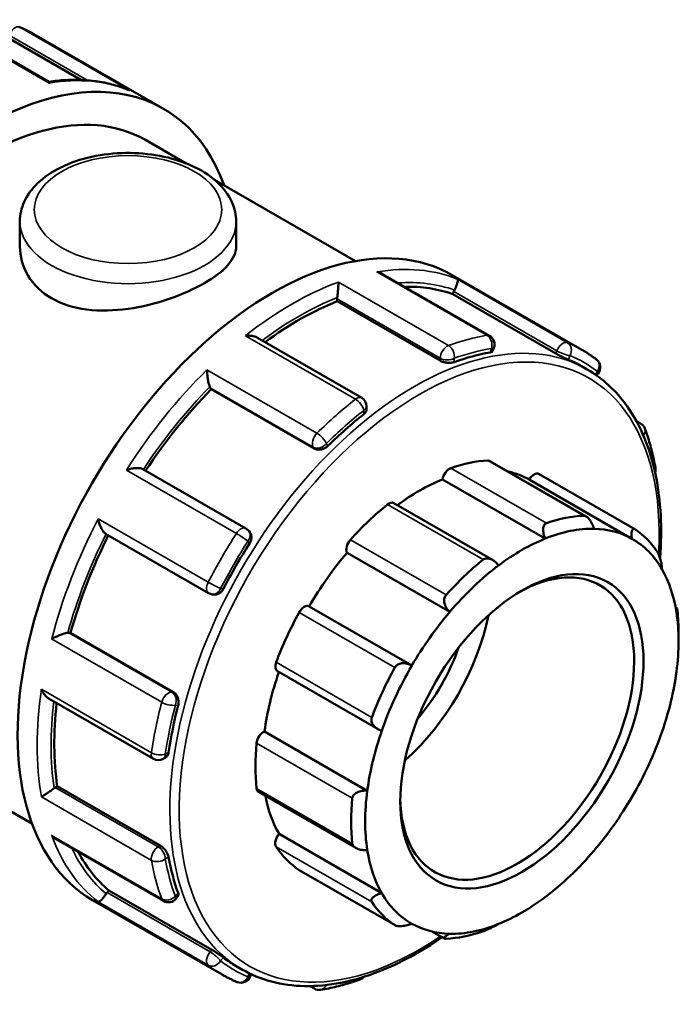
# Model space of a CAD drawing. Header units: millimetres. Extents: x 0 to 905, y -349 to 720.
# Tile 11 of 11: x 795 to 856, y 629 to 719. Entities that reach past the tile are written whole.
import ezdxf

# ---------------------------------------------------------------- set-up
doc = ezdxf.new("R2010")
doc.units = ezdxf.units.MM
doc.layers.add('Visible (ANSI)', color=7, linetype='Continuous', lineweight=50)
doc.layers.add('Visible Narrow (ANSI)', color=7, linetype='Continuous', lineweight=35)

msp = doc.modelspace()

# ---------------------------------------------------------------- linework, layer by layer
at = {"layer": 'Visible (ANSI)'}
for p, q in [((798.102, 713.77), (788.298, 719.416)), ((794.372, 717.783), (801.043, 713.941)), ((796.745, 718.133), (808.605, 711.304)), ((806.958, 708.444), (810.678, 706.302)), ((813.27, 704.81), (826.197, 697.365)), ((795.459, 700.992), (795.459, 698.689)), ((815.259, 700.992), (815.259, 698.689)), ((838.462, 690.528), (828.658, 696.174)), ((835.05, 696.075), (846.909, 689.246)), ((835.102, 694.329), (835.194, 694.566)), ((844.536, 688.896), (835.102, 694.329)), ((824.508, 693.679), (824.508, 693.892)), ((833.941, 688.246), (824.508, 693.679)), ((826.752, 684.846), (817.201, 690.346)), ((838.742, 689.118), (838.856, 689.412)), ((846.893, 687.732), (847.398, 687.441)), ((848.263, 686.888), (848.4, 687.058)), ((812.976, 685.634), (812.884, 685.766)), ((822.41, 680.201), (812.976, 685.634)), ((827.207, 683.809), (827.207, 684.058)), ((851.904, 682.726), (852.288, 682.505)), ((847.301, 673.99), (838.502, 679.057)), ((816.152, 672.891), (806.715, 678.325)), ((842.992, 677.871), (851.754, 672.825)), ((843.564, 671.965), (834.159, 677.381)), ((851.495, 671.944), (842.091, 677.359)), ((838.732, 670.006), (829.696, 675.21)), ((803.301, 672.407), (812.738, 666.973)), ((816.538, 672.488), (816.442, 672.625)), ((834.814, 665.249), (825.409, 670.664)), ((813.108, 666.856), (813.273, 666.841)), ((831.348, 660.342), (821.944, 665.757)), ((855.499, 665.657), (855.614, 665.591)), ((799.936, 663.34), (800.096, 663.325)), ((809.53, 657.893), (800.096, 663.325)), ((855.773, 662.589), (855.773, 663.329)), ((819.031, 659.818), (828.248, 654.51)), ((777.315, 656.969), (796.555, 645.89)), ((798.127, 657.303), (807.677, 651.803)), ((827.264, 648.887), (817.86, 654.303)), ((808.584, 651.803), (808.799, 651.927)), ((798.697, 649.186), (798.882, 649.293)), ((808.315, 643.86), (798.882, 649.293)), ((817.316, 648.769), (826.21, 643.647)), ((798.793, 644.437), (808.595, 638.792)), ((828.588, 639.51), (819.184, 644.926)), ((821.043, 641.611), (829.805, 636.565)), ((803.436, 639.56), (803.596, 639.759)), ((813.03, 634.326), (803.596, 639.759)), ((809.757, 639.01), (809.954, 639.255)), ((802.114, 638.881), (813.973, 632.051)), ((834.332, 635.358), (833.252, 635.98)), ((815.275, 632.825), (815.78, 632.534)), ((816.546, 631.886), (816.627, 632.094)), ((822.42, 630.769), (822.015, 631.002))]:
    msp.add_line(p, q, dxfattribs=at)
for centre, start, end in [((838.009, 689.741), 338.80211, 60.06401), ((847.691, 687.628), 321.19183, 52.15489), ((826.299, 684.058), 0, 60.06401), ((851.834, 681.717), 20.37452, 60.06401), ((852.752, 678.286), 343.07028, 10.03563), ((815.698, 672.103), 35.02709, 60.06401), ((813.191, 667.761), 240.06401, 264.76275), ((808.131, 652.591), 240.06401, 299.93599), ((809.048, 639.58), 240.06401, 321.19183), ((815.698, 632.214), 247.59443, 338.80211), ((826.299, 632.468), 289.85845, 317.52376), ((822.874, 631.557), 240.06401, 279.47366)]:
    msp.add_arc(centre, 0.909, start, end, dxfattribs=at)
for centre, major_axis, start_param, end_param in [((792.136, 682.707), (16.468, 28.597), 5.832158, 9.875805), ((792.136, 682.707), (14.821, 25.738), 0, 3.141593), ((818.582, 667.478), (16.468, 28.597), 0, 3.141593), ((821.008, 666.081), (15.809, 27.453), 0.102973, 0.337204), ((825.15, 694.262), (-0.453, -0.787), 5.326418, 5.495853), ((835.751, 694.515), (-0.453, -0.787), 4.802819, 4.972255), ((821.008, 666.081), (15.809, 27.453), 0.626572, 0.922564), ((831.084, 660.279), (-15.809, -27.453), 3.587464, 3.739052), ((831.084, 660.279), (15.809, 27.453), 0, 0.07386), ((813.44, 686.457), (-0.453, -0.787), 5.850017, 6.019452), ((821.008, 666.081), (15.809, 27.453), 1.15017, 1.460798), ((831.084, 660.279), (-15.809, -27.453), 4.111062, 4.262651), ((832.017, 659.741), (10.581, 18.375), 0.349739, 0.588871), ((838.048, 678.27), (0.453, 0.787), 0, 0.349739), ((834.792, 677.618), (0.453, 0.787), 0.588871, 2.182057), ((832.017, 659.741), (10.128, 17.587), 0.005332, 0.177783), ((842.538, 677.084), (0.453, 0.787), 0, 1.553739), ((832.017, 659.741), (-10.128, -17.587), 3.775244, 4.064618), ((832.017, 659.741), (-10.581, -18.375), 4.11965, 4.358782), ((829.242, 674.422), (0.453, 0.787), 0, 0.978058), ((840.779, 654.695), (10.581, 18.375), 0.349739, 0.588871), ((841.422, 654.325), (10.128, 17.587), 0.304959, 0.633651), ((841.422, 654.325), (10.128, 17.587), 0.005332, 0.304959), ((840.779, 654.695), (10.581, 18.375), 6.004606, 6.243738), ((821.008, 666.081), (15.809, 27.453), 1.676866, 1.987555), ((831.084, 660.279), (-15.809, -27.453), 4.634661, 4.786249), ((825.986, 671.324), (-0.453, -0.787), 4.358782, 5.951969), ((841.422, 654.325), (10.128, 17.587), 0.633651, 0.933278), ((841.422, 654.325), (10.128, 17.587), 5.959826, 6.288518), ((832.017, 659.741), (-10.128, -17.587), 4.403562, 4.703189), ((840.993, 654.572), (7.558, 13.125), 2.37399, 7.050788), ((840.779, 654.695), (-10.581, -18.375), 4.11965, 4.358782), ((841.422, 654.325), (10.128, 17.587), 0.933278, 1.261969), ((841.422, 654.325), (10.128, 17.587), 5.660199, 5.959826), ((832.017, 659.741), (-10.581, -18.375), 4.747969, 4.987101), ((821.496, 664.967), (0.453, 0.787), 0.01319, 1.606376), ((841.422, 654.325), (10.128, 17.587), 1.261969, 1.561596), ((841.422, 654.325), (-10.128, -17.587), 2.189915, 2.518607), ((840.779, 654.695), (10.581, 18.375), 5.495853, 5.615419), ((827.987, 662.062), (7.558, 13.125), 4.181411, 5.243367), ((799.615, 662.511), (0.453, 0.787), 0.259866, 0.429301), ((827.987, 662.062), (6.046, 10.5), 4.397472, 5.027306), ((819.484, 660.605), (-0.453, -0.787), 4.987101, 6.283185), ((832.017, 659.741), (-10.128, -17.587), 5.033948, 5.331508), ((840.779, 654.695), (-10.581, -18.375), 4.747969, 4.987101), ((841.422, 654.325), (10.128, 17.587), 1.561596, 1.890288), ((841.422, 654.325), (-10.128, -17.587), 1.890288, 2.189915), ((821.008, 666.081), (15.809, 27.453), 2.214984, 2.511154), ((831.084, 660.279), (-15.809, -27.453), 5.15826, 5.309848), ((817.769, 653.515), (0.453, 0.787), 0.641509, 2.234695), ((841.422, 654.325), (10.128, 17.587), 1.890288, 2.189915), ((841.422, 654.325), (-10.128, -17.587), 1.561596, 1.890288), ((832.017, 659.741), (-10.581, -18.375), 5.376288, 5.615419), ((798.697, 648.444), (-0.453, -0.787), 3.925057, 4.094492), ((817.769, 649.557), (-0.453, -0.787), 5.615419, 6.283185), ((841.422, 654.325), (10.128, 17.587), 2.189915, 2.518607), ((832.017, 659.741), (-10.128, -17.587), 5.691466, 5.959826), ((840.779, 654.695), (-10.581, -18.375), 5.376288, 5.615419), ((841.422, 654.325), (-10.128, -17.587), 1.261969, 1.561596), ((819.484, 644.442), (-0.453, -0.787), 4.41142, 6.004606), ((832.017, 659.741), (-10.581, -18.375), 6.004606, 6.243738), ((841.422, 654.325), (-10.128, -17.587), 5.660199, 5.959826), ((821.008, 666.081), (-15.809, -27.453), 5.940917, 6.176345), ((831.084, 660.279), (-15.809, -27.453), 5.681859, 5.833447), ((841.422, 654.325), (-10.128, -17.587), 0.933278, 1.261969), ((821.496, 642.398), (-0.453, -0.787), 6.243738, 6.283185), ((803.757, 639.102), (-0.453, -0.787), 4.448656, 4.618091), ((841.422, 654.325), (-10.128, -17.587), 5.959826, 6.288518), ((841.422, 654.325), (-10.128, -17.587), 0.633651, 0.933278), ((840.779, 654.695), (-10.581, -18.375), 6.004606, 6.243738), ((841.422, 654.325), (-10.128, -17.587), 0.005332, 0.304959), ((841.422, 654.325), (-10.128, -17.587), 0.304959, 0.633651), ((840.779, 654.695), (-10.581, -18.375), 0.349739, 0.588871), ((831.084, 660.279), (-15.809, -27.453), 6.205458, 6.283185)]:
    msp.add_ellipse(centre, major_axis=major_axis, ratio=0.578093, start_param=start_param, end_param=end_param, dxfattribs=at)
msp.add_ellipse((841.422, 654.325), major_axis=(-7.86, -13.65), ratio=0.578093, dxfattribs=at)
for points, knots in [([(796.745, 718.133), (796.657, 718.184), (796.567, 718.234), (796.387, 718.332), (796.297, 718.379), (796.114, 718.472), (796.022, 718.517), (795.837, 718.605), (795.744, 718.648), (795.556, 718.731), (795.462, 718.771), (795.367, 718.811)], [5.49972085, 5.49972085, 5.49972085, 5.49972085, 5.51497514, 5.51497514, 5.53022942, 5.53022942, 5.5454837, 5.5454837, 5.56073798, 5.56073798, 5.57599227, 5.57599227, 5.57599227, 5.57599227]), ([(805.385, 713.032), (804.948, 713.209), (804.498, 713.361), (803.578, 713.614), (803.107, 713.715), (802.146, 713.864), (801.656, 713.913), (800.661, 713.96), (800.156, 713.958), (799.134, 713.903), (798.618, 713.85), (798.097, 713.773)], [5.5790985, 5.5790985, 5.5790985, 5.5790985, 5.6490806, 5.6490806, 5.7190626, 5.7190626, 5.7890447, 5.7890447, 5.8590267, 5.8590267, 5.9287187, 5.9287187, 5.9287187, 5.9287187]), ([(798.136, 713.649), (798.135, 713.65), (798.135, 713.651), (798.132, 713.7), (798.126, 713.735), (798.112, 713.762), (798.107, 713.767), (798.102, 713.77)], [-0.00060692, -0.00060692, -0.00060692, -0.00060692, 0, 0, 0.04029247, 0.04029247, 0.05505805, 0.05505805, 0.05505805, 0.05505805]), ([(805.385, 713.032), (805.427, 713.015), (805.468, 712.996), (805.511, 712.975), (805.512, 712.974), (805.514, 712.973)], [0.15943913, 0.15943913, 0.15943913, 0.15943913, 0.17309103, 0.17309103, 0.17369216, 0.17369216, 0.17369216, 0.17369216]), ([(795.459, 700.992), (795.459, 701.611), (795.601, 702.227), (796.143, 703.416), (796.562, 703.979), (797.673, 705.051), (798.399, 705.539), (800.07, 706.358), (801.025, 706.681), (803.037, 707.12), (804.092, 707.238), (806.204, 707.265), (807.259, 707.176), (809.283, 706.795), (810.25, 706.503), (812.008, 705.725), (812.798, 705.236), (814.083, 704.088), (814.589, 703.43), (815.134, 702.155), (815.259, 701.575), (815.259, 700.992)], [2.356194, 2.356194, 2.356194, 2.356194, 2.612893, 2.612893, 2.894422, 2.894422, 3.22149, 3.22149, 3.564496, 3.564496, 3.904707, 3.904707, 4.242846, 4.242846, 4.582585, 4.582585, 4.925588, 4.925588, 5.256289, 5.256289, 5.497787, 5.497787, 5.497787, 5.497787]), ([(815.259, 698.689), (815.259, 698.151), (815.014, 697.574), (814.008, 696.426), (813.246, 695.853), (811.474, 694.832), (810.354, 694.322), (807.915, 693.485), (806.595, 693.162), (804.124, 692.815), (802.804, 692.769), (800.365, 693.08), (799.246, 693.443), (797.472, 694.464), (796.71, 695.185), (795.704, 696.857), (795.459, 697.805), (795.459, 698.689)], [0.752278, 0.752278, 0.752278, 0.752278, 1.128242, 1.128242, 1.504206, 1.504206, 1.880171, 1.880171, 2.256135, 2.256135, 2.632274, 2.632274, 3.008413, 3.008413, 3.384551, 3.384551, 3.76069, 3.76069, 3.76069, 3.76069]), ([(828.658, 696.174), (828.619, 696.197), (828.578, 696.218), (828.415, 696.294), (828.285, 696.337), (828.151, 696.366), (828.149, 696.367), (828.147, 696.367)], [0.11855911, 0.11855911, 0.11855911, 0.11855911, 0.1325222, 0.1325222, 0.17309103, 0.17309103, 0.17369216, 0.17369216, 0.17369216, 0.17369216]), ([(824.625, 695.43), (824.625, 695.429), (824.625, 695.428), (824.625, 695.364), (824.623, 695.288), (824.616, 695.116), (824.611, 695.02), (824.597, 694.807), (824.587, 694.686), (824.567, 694.465), (824.558, 694.366), (824.538, 694.185), (824.528, 694.103), (824.518, 694.026), (824.517, 694.024), (824.517, 694.023)], [-0.0006069, -0.0006069, -0.0006069, -0.0006069, 0, 0, 0.0402925, 0.0402925, 0.078718, 0.078718, 0.1184803, 0.1184803, 0.148246, 0.148246, 0.1740674, 0.1740674, 0.1747486, 0.1747486, 0.1747486, 0.1747486]), ([(835.526, 695.691), (835.526, 695.69), (835.526, 695.69), (835.541, 695.672), (835.55, 695.641), (835.551, 695.554), (835.545, 695.5), (835.516, 695.362), (835.492, 695.277), (835.433, 695.105), (835.402, 695.025), (835.333, 694.864), (835.298, 694.787), (835.258, 694.709), (835.257, 694.707), (835.256, 694.705)], [-0.0006069, -0.0006069, -0.0006069, -0.0006069, 0, 0, 0.0402925, 0.0402925, 0.078718, 0.078718, 0.1184803, 0.1184803, 0.148246, 0.148246, 0.1740674, 0.1740674, 0.1747486, 0.1747486, 0.1747486, 0.1747486]), ([(817.201, 690.346), (817.11, 690.398), (817.007, 690.439), (816.778, 690.502), (816.649, 690.522), (816.385, 690.541), (816.246, 690.538), (816.109, 690.524), (816.107, 690.524), (816.105, 690.524)], [0.0594356, 0.0594356, 0.0594356, 0.0594356, 0.093891, 0.093891, 0.1325222, 0.1325222, 0.173091, 0.173091, 0.1736922, 0.1736922, 0.1736922, 0.1736922]), ([(838.742, 689.119), (838.733, 689.096), (838.716, 689.074), (838.647, 689.025), (838.581, 689.002), (838.504, 688.989)], [0.3586082, 0.3586082, 0.3586082, 0.3586082, 0.3794534, 0.3794534, 0.41424501, 0.41424501, 0.41424501, 0.41424501]), ([(845.679, 688.332), (845.617, 688.357), (845.534, 688.394), (845.345, 688.481), (845.238, 688.531), (845.034, 688.63), (844.924, 688.686), (844.715, 688.796), (844.616, 688.85), (844.536, 688.896)], [0.1383011, 0.1383011, 0.1383011, 0.1383011, 0.1730927, 0.1730927, 0.2078843, 0.2078843, 0.2420787, 0.2420787, 0.276273, 0.276273, 0.276273, 0.276273]), ([(848.249, 688.346), (848.164, 688.412), (848.078, 688.477), (847.904, 688.605), (847.816, 688.667), (847.639, 688.79), (847.549, 688.85), (847.369, 688.967), (847.278, 689.025), (847.095, 689.137), (847.003, 689.192), (846.909, 689.246)], [5.41958202, 5.41958202, 5.41958202, 5.41958202, 5.43560979, 5.43560979, 5.45163755, 5.45163755, 5.46766532, 5.46766532, 5.48369309, 5.48369309, 5.49972085, 5.49972085, 5.49972085, 5.49972085]), ([(835.227, 688.117), (835.146, 688.089), (835.044, 688.066), (834.819, 688.045), (834.697, 688.046), (834.468, 688.069), (834.347, 688.091), (834.124, 688.156), (834.022, 688.2), (833.941, 688.246)], [0.1383011, 0.1383011, 0.1383011, 0.1383011, 0.1730927, 0.1730927, 0.2078843, 0.2078843, 0.2420787, 0.2420787, 0.276273, 0.276273, 0.276273, 0.276273]), ([(812.583, 687.404), (812.583, 687.403), (812.583, 687.401), (812.586, 687.298), (812.593, 687.187), (812.613, 686.956), (812.627, 686.836), (812.661, 686.586), (812.683, 686.454), (812.729, 686.229), (812.75, 686.136), (812.794, 685.977), (812.815, 685.911), (812.836, 685.856), (812.837, 685.854), (812.837, 685.853)], [-0.0006069, -0.0006069, -0.0006069, -0.0006069, 0, 0, 0.0402925, 0.0402925, 0.078718, 0.078718, 0.1184803, 0.1184803, 0.148246, 0.148246, 0.1740674, 0.1740674, 0.1747486, 0.1747486, 0.1747486, 0.1747486]), ([(854.072, 670.194), (854.278, 672.883), (854.15, 675.424), (853.188, 680.17), (852.299, 682.336), (850.049, 685.489), (848.816, 686.625), (847.398, 687.441)], [4.6198785, 4.6198785, 4.6198785, 4.6198785, 4.9192709, 4.9192709, 5.2415147, 5.2415147, 5.4997209, 5.4997209, 5.4997209, 5.4997209]), ([(827.207, 683.809), (827.207, 683.732), (827.184, 683.648), (827.092, 683.487), (827.022, 683.41), (826.941, 683.346)], [0.3449251, 0.3449251, 0.3449251, 0.3449251, 0.3794534, 0.3794534, 0.41424501, 0.41424501, 0.41424501, 0.41424501]), ([(853.647, 678.445), (853.602, 678.699), (853.553, 678.95), (853.448, 679.446), (853.391, 679.692), (853.271, 680.177), (853.207, 680.417), (853.071, 680.889), (852.999, 681.123), (852.848, 681.583), (852.769, 681.81), (852.686, 682.034)], [4.8959832, 4.8959832, 4.8959832, 4.8959832, 4.9272653, 4.9272653, 4.9585473, 4.9585473, 4.9898294, 4.9898294, 5.0211114, 5.0211114, 5.0523935, 5.0523935, 5.0523935, 5.0523935]), ([(823.664, 680.444), (823.587, 680.368), (823.489, 680.296), (823.272, 680.183), (823.154, 680.142), (822.931, 680.099), (822.812, 680.093), (822.592, 680.121), (822.49, 680.155), (822.41, 680.201)], [0.1383014, 0.1383014, 0.1383014, 0.1383014, 0.1729608, 0.1729608, 0.2076202, 0.2076202, 0.2419468, 0.2419468, 0.2762735, 0.2762735, 0.2762735, 0.2762735]), ([(806.715, 678.325), (806.684, 678.343), (806.646, 678.358), (806.531, 678.394), (806.446, 678.408), (806.234, 678.423), (806.103, 678.418), (805.844, 678.392), (805.715, 678.37), (805.458, 678.312), (805.33, 678.274), (805.208, 678.231), (805.206, 678.231), (805.205, 678.23)], [0.0086302, 0.0086302, 0.0086302, 0.0086302, 0.0255484, 0.0255484, 0.0548536, 0.0548536, 0.093891, 0.093891, 0.1325222, 0.1325222, 0.173091, 0.173091, 0.1736922, 0.1736922, 0.1736922, 0.1736922]), ([(802.626, 673.765), (802.627, 673.763), (802.627, 673.761), (802.65, 673.636), (802.682, 673.508), (802.758, 673.261), (802.802, 673.14), (802.908, 672.903), (802.969, 672.786), (803.089, 672.607), (803.143, 672.538), (803.234, 672.453), (803.268, 672.426), (803.301, 672.407)], [-0.0006069, -0.0006069, -0.0006069, -0.0006069, 0, 0, 0.0402925, 0.0402925, 0.078718, 0.078718, 0.1184803, 0.1184803, 0.148246, 0.148246, 0.1664015, 0.1664015, 0.1664015, 0.1664015]), ([(843.564, 671.965), (843.502, 672.1), (843.449, 672.25), (843.38, 672.558), (843.365, 672.717), (843.384, 672.972), (843.412, 673.088), (843.489, 673.227), (843.52, 673.268), (843.592, 673.333), (843.634, 673.357), (843.678, 673.373)], [0.3267442, 0.3267442, 0.3267442, 0.3267442, 0.3709068, 0.3709068, 0.4179336, 0.4179336, 0.456584, 0.456584, 0.4759093, 0.4759093, 0.4952345, 0.4952345, 0.4952345, 0.4952345]), ([(847.08, 674.054), (847.122, 674.055), (847.166, 674.048), (847.257, 674.016), (847.304, 673.991), (847.443, 673.895), (847.533, 673.802), (847.702, 673.585), (847.79, 673.441), (847.932, 673.147), (847.988, 672.998), (848.03, 672.859)], [0.1713545, 0.1713545, 0.1713545, 0.1713545, 0.1906797, 0.1906797, 0.210005, 0.210005, 0.2486554, 0.2486554, 0.2956822, 0.2956822, 0.3398448, 0.3398448, 0.3398448, 0.3398448]), ([(816.538, 672.488), (816.543, 672.48), (816.549, 672.472), (816.607, 672.38), (816.641, 672.28), (816.666, 672.078), (816.659, 671.962), (816.602, 671.733), (816.551, 671.62), (816.489, 671.522)], [0.3070959, 0.3070959, 0.3070959, 0.3070959, 0.3104674, 0.3104674, 0.3446618, 0.3446618, 0.3794534, 0.3794534, 0.414245, 0.414245, 0.414245, 0.414245]), ([(851.495, 671.944), (851.474, 672.077), (851.461, 672.215), (851.46, 672.472), (851.474, 672.589), (851.523, 672.748), (851.558, 672.808), (851.628, 672.849), (851.654, 672.854), (851.71, 672.848), (851.74, 672.835), (851.771, 672.815)], [0.3267442, 0.3267442, 0.3267442, 0.3267442, 0.3709068, 0.3709068, 0.4179336, 0.4179336, 0.456584, 0.456584, 0.4759093, 0.4759093, 0.4952345, 0.4952345, 0.4952345, 0.4952345]), ([(853.874, 670.68), (853.896, 670.646), (853.919, 670.605), (853.964, 670.509), (853.986, 670.454), (854.049, 670.278), (854.087, 670.144), (854.155, 669.867), (854.186, 669.704), (854.232, 669.402), (854.247, 669.262), (854.255, 669.141)], [0.1713545, 0.1713545, 0.1713545, 0.1713545, 0.1906797, 0.1906797, 0.210005, 0.210005, 0.2486554, 0.2486554, 0.2956822, 0.2956822, 0.3398448, 0.3398448, 0.3398448, 0.3398448]), ([(837.88, 670.034), (837.925, 670.07), (837.975, 670.098), (838.085, 670.138), (838.144, 670.149), (838.325, 670.159), (838.452, 670.131), (838.703, 670.033), (838.842, 669.945), (839.086, 669.737), (839.193, 669.618), (839.28, 669.498)], [0.1713545, 0.1713545, 0.1713545, 0.1713545, 0.1906797, 0.1906797, 0.210005, 0.210005, 0.2486554, 0.2486554, 0.2956822, 0.2956822, 0.3398448, 0.3398448, 0.3398448, 0.3398448]), ([(814.09, 667.367), (814.037, 667.264), (813.964, 667.164), (813.794, 666.999), (813.697, 666.935), (813.509, 666.856), (813.406, 666.835), (813.295, 666.839), (813.284, 666.84), (813.273, 666.841)], [0.1383011, 0.1383011, 0.1383011, 0.1383011, 0.1730927, 0.1730927, 0.2078843, 0.2078843, 0.2420787, 0.2420787, 0.2458492, 0.2458492, 0.2458492, 0.2458492]), ([(834.814, 665.249), (834.707, 665.35), (834.604, 665.472), (834.432, 665.749), (834.366, 665.905), (834.303, 666.184), (834.294, 666.324), (834.328, 666.519), (834.348, 666.582), (834.402, 666.698), (834.437, 666.751), (834.478, 666.797)], [0.3267442, 0.3267442, 0.3267442, 0.3267442, 0.3709068, 0.3709068, 0.4179336, 0.4179336, 0.456584, 0.456584, 0.4759093, 0.4759093, 0.4952345, 0.4952345, 0.4952345, 0.4952345]), ([(855.579, 665.193), (855.578, 665.29), (855.58, 665.38), (855.588, 665.522), (855.595, 665.57), (855.612, 665.599), (855.621, 665.59), (855.637, 665.528), (855.643, 665.5), (855.654, 665.428), (855.66, 665.385), (855.665, 665.336)], [0.3267442, 0.3267442, 0.3267442, 0.3267442, 0.3709068, 0.3709068, 0.4179336, 0.4179336, 0.456584, 0.456584, 0.4759093, 0.4759093, 0.4952345, 0.4952345, 0.4952345, 0.4952345]), ([(799.838, 663.336), (799.781, 663.328), (799.714, 663.314), (799.556, 663.273), (799.465, 663.245), (799.25, 663.174), (799.125, 663.127), (798.89, 663.032), (798.777, 662.982), (798.563, 662.883), (798.461, 662.832), (798.369, 662.782), (798.368, 662.781), (798.366, 662.78)], [0, 0, 0, 0, 0.0255484, 0.0255484, 0.0548536, 0.0548536, 0.093891, 0.093891, 0.1325222, 0.1325222, 0.173091, 0.173091, 0.1736922, 0.1736922, 0.1736922, 0.1736922]), ([(829.787, 660.155), (829.818, 660.211), (829.858, 660.264), (829.951, 660.356), (830.004, 660.397), (830.178, 660.496), (830.313, 660.534), (830.594, 660.565), (830.761, 660.552), (831.074, 660.474), (831.221, 660.414), (831.348, 660.342)], [0.1713545, 0.1713545, 0.1713545, 0.1713545, 0.1906797, 0.1906797, 0.210005, 0.210005, 0.2486554, 0.2486554, 0.2956822, 0.2956822, 0.3398448, 0.3398448, 0.3398448, 0.3398448]), ([(797.423, 658.165), (797.424, 658.163), (797.424, 658.161), (797.48, 658.037), (797.545, 657.918), (797.691, 657.701), (797.771, 657.601), (797.942, 657.43), (798.032, 657.357), (798.127, 657.303)], [-0.0006069, -0.0006069, -0.0006069, -0.0006069, 0, 0, 0.0402925, 0.0402925, 0.078718, 0.078718, 0.1151554, 0.1151554, 0.1151554, 0.1151554]), ([(809.53, 657.893), (809.61, 657.846), (809.69, 657.776), (809.824, 657.6), (809.879, 657.494), (809.953, 657.28), (809.977, 657.157), (809.988, 656.912), (809.974, 656.79), (809.947, 656.685)], [0.2762734, 0.2762734, 0.2762734, 0.2762734, 0.3104678, 0.3104678, 0.3446621, 0.3446621, 0.3794537, 0.3794537, 0.4142453, 0.4142453, 0.4142453, 0.4142453]), ([(828.588, 654.36), (828.448, 654.405), (828.304, 654.471), (828.036, 654.645), (827.913, 654.756), (827.749, 654.977), (827.687, 655.098), (827.646, 655.287), (827.641, 655.351), (827.649, 655.478), (827.663, 655.54), (827.685, 655.599)], [0.3267442, 0.3267442, 0.3267442, 0.3267442, 0.3709068, 0.3709068, 0.4179336, 0.4179336, 0.456584, 0.456584, 0.4759093, 0.4759093, 0.4952345, 0.4952345, 0.4952345, 0.4952345]), ([(809.069, 652.391), (809.054, 652.289), (809.022, 652.19), (808.928, 652.028), (808.866, 651.966), (808.799, 651.927)], [0.13830107, 0.13830107, 0.13830107, 0.13830107, 0.17309268, 0.17309268, 0.2077978, 0.2077978, 0.2077978, 0.2077978]), ([(798.589, 649.113), (798.529, 649.067), (798.464, 649.019), (798.318, 648.911), (798.238, 648.854), (798.057, 648.726), (797.958, 648.658), (797.778, 648.537), (797.696, 648.483), (797.547, 648.389), (797.481, 648.348), (797.424, 648.315), (797.424, 648.315), (797.423, 648.314)], [0, 0, 0, 0, 0.0255484, 0.0255484, 0.0548536, 0.0548536, 0.093891, 0.093891, 0.1325222, 0.1325222, 0.173091, 0.173091, 0.1736922, 0.1736922, 0.1736922, 0.1736922]), ([(825.893, 648.191), (825.898, 648.246), (825.913, 648.301), (825.962, 648.407), (825.995, 648.458), (826.115, 648.598), (826.225, 648.676), (826.473, 648.8), (826.634, 648.848), (826.956, 648.897), (827.117, 648.9), (827.264, 648.887)], [0.1713545, 0.1713545, 0.1713545, 0.1713545, 0.1906797, 0.1906797, 0.210005, 0.210005, 0.2486554, 0.2486554, 0.2956822, 0.2956822, 0.3398448, 0.3398448, 0.3398448, 0.3398448]), ([(798.366, 644.786), (798.368, 644.784), (798.369, 644.783), (798.46, 644.682), (798.56, 644.593), (798.708, 644.488), (798.75, 644.461), (798.793, 644.437)], [-0.00060692, -0.00060692, -0.00060692, -0.00060692, 0, 0, 0.04029247, 0.04029247, 0.05552858, 0.05552858, 0.05552858, 0.05552858]), ([(808.315, 643.86), (808.396, 643.814), (808.484, 643.747), (808.653, 643.587), (808.733, 643.493), (808.866, 643.307), (808.928, 643.201), (809.022, 642.996), (809.054, 642.896), (809.069, 642.811)], [0.276273, 0.276273, 0.276273, 0.276273, 0.3104674, 0.3104674, 0.3446618, 0.3446618, 0.3794534, 0.3794534, 0.414245, 0.414245, 0.414245, 0.414245]), ([(827.264, 643.458), (827.117, 643.446), (826.956, 643.448), (826.634, 643.487), (826.473, 643.527), (826.225, 643.632), (826.115, 643.698), (825.995, 643.82), (825.962, 643.864), (825.913, 643.957), (825.898, 644.006), (825.893, 644.055)], [0.3267442, 0.3267442, 0.3267442, 0.3267442, 0.3709068, 0.3709068, 0.4179336, 0.4179336, 0.456584, 0.456584, 0.4759093, 0.4759093, 0.4952345, 0.4952345, 0.4952345, 0.4952345]), ([(803.347, 639.437), (803.301, 639.366), (803.252, 639.297), (803.148, 639.156), (803.093, 639.089), (802.974, 638.951), (802.913, 638.888), (802.806, 638.792), (802.761, 638.757), (802.683, 638.713), (802.651, 638.704), (802.627, 638.708), (802.627, 638.708), (802.626, 638.708)], [0, 0, 0, 0, 0.0255484, 0.0255484, 0.0548536, 0.0548536, 0.093891, 0.093891, 0.1325222, 0.1325222, 0.173091, 0.173091, 0.1736922, 0.1736922, 0.1736922, 0.1736922]), ([(809.947, 639.528), (809.974, 639.454), (809.988, 639.385), (809.979, 639.301), (809.969, 639.275), (809.954, 639.256)], [0.13830107, 0.13830107, 0.13830107, 0.13830107, 0.17309268, 0.17309268, 0.1939814, 0.1939814, 0.1939814, 0.1939814]), ([(827.685, 638.711), (827.663, 638.744), (827.649, 638.78), (827.641, 638.855), (827.646, 638.894), (827.687, 639.01), (827.749, 639.086), (827.913, 639.23), (828.036, 639.305), (828.304, 639.427), (828.448, 639.475), (828.588, 639.51)], [0.1713545, 0.1713545, 0.1713545, 0.1713545, 0.1906797, 0.1906797, 0.210005, 0.210005, 0.2486554, 0.2486554, 0.2956822, 0.2956822, 0.3398448, 0.3398448, 0.3398448, 0.3398448]), ([(831.348, 636.707), (831.221, 636.659), (831.074, 636.614), (830.761, 636.537), (830.594, 636.508), (830.313, 636.483), (830.178, 636.48), (830.004, 636.5), (829.951, 636.51), (829.858, 636.538), (829.818, 636.555), (829.787, 636.576)], [0.3267442, 0.3267442, 0.3267442, 0.3267442, 0.3709068, 0.3709068, 0.4179336, 0.4179336, 0.456584, 0.456584, 0.4759093, 0.4759093, 0.4952345, 0.4952345, 0.4952345, 0.4952345]), ([(839.28, 636.686), (839.193, 636.636), (839.086, 636.578), (838.842, 636.451), (838.703, 636.38), (838.452, 636.259), (838.325, 636.2), (838.144, 636.121), (838.085, 636.096), (837.975, 636.053), (837.925, 636.034), (837.88, 636.018)], [0.3267442, 0.3267442, 0.3267442, 0.3267442, 0.3709068, 0.3709068, 0.4179336, 0.4179336, 0.456584, 0.456584, 0.4759093, 0.4759093, 0.4952345, 0.4952345, 0.4952345, 0.4952345]), ([(815.78, 632.534), (817.473, 631.559), (819.427, 631.043), (823.679, 630.963), (825.984, 631.42), (830.255, 633.087), (832.206, 634.146), (834.128, 635.475)], [2.3581282, 2.3581282, 2.3581282, 2.3581282, 2.6664963, 2.6664963, 2.9826551, 2.9826551, 3.2416129, 3.2416129, 3.2416129, 3.2416129]), ([(834.478, 635.337), (834.437, 635.335), (834.402, 635.337), (834.348, 635.348), (834.328, 635.357), (834.294, 635.393), (834.303, 635.429), (834.366, 635.512), (834.432, 635.568), (834.604, 635.681), (834.707, 635.738), (834.814, 635.792)], [0.1713545, 0.1713545, 0.1713545, 0.1713545, 0.1906797, 0.1906797, 0.210005, 0.210005, 0.2486554, 0.2486554, 0.2956822, 0.2956822, 0.3398448, 0.3398448, 0.3398448, 0.3398448]), ([(813.03, 634.326), (813.11, 634.28), (813.206, 634.222), (813.406, 634.096), (813.509, 634.028), (813.697, 633.901), (813.794, 633.834), (813.964, 633.713), (814.037, 633.659), (814.09, 633.618)], [0.276273, 0.276273, 0.276273, 0.276273, 0.3104674, 0.3104674, 0.3446618, 0.3446618, 0.3794534, 0.3794534, 0.414245, 0.414245, 0.414245, 0.414245]), ([(813.973, 632.051), (814.062, 632), (814.151, 631.95), (814.331, 631.853), (814.422, 631.805), (814.605, 631.713), (814.697, 631.668), (814.882, 631.58), (814.975, 631.537), (815.162, 631.454), (815.257, 631.413), (815.352, 631.374)], [2.3581282, 2.3581282, 2.3581282, 2.3581282, 2.37338248, 2.37338248, 2.38863676, 2.38863676, 2.40389105, 2.40389105, 2.41914533, 2.41914533, 2.43439961, 2.43439961, 2.43439961, 2.43439961]), ([(823.023, 630.66), (823.258, 630.699), (823.494, 630.744), (823.968, 630.842), (824.205, 630.896), (824.682, 631.013), (824.921, 631.077), (825.401, 631.214), (825.641, 631.287), (826.124, 631.443), (826.365, 631.526), (826.607, 631.613)], [2.8015881, 2.8015881, 2.8015881, 2.8015881, 2.8328702, 2.8328702, 2.8641522, 2.8641522, 2.8954343, 2.8954343, 2.9267163, 2.9267163, 2.9579984, 2.9579984, 2.9579984, 2.9579984])]:
    msp.add_open_spline(points, degree=3, knots=knots, dxfattribs=at)
at = {"layer": 'Visible Narrow (ANSI)'}
for p, q in [((788.059, 719.452), (798.136, 713.649)), ((805.514, 712.973), (795.438, 718.776)), ((794.464, 718.021), (801.606, 713.908)), ((828.147, 696.367), (838.223, 690.564)), ((834.701, 689.627), (824.625, 695.43)), ((845.602, 689.888), (835.526, 695.691)), ((835.194, 694.566), (844.628, 689.134)), ((824.508, 693.892), (833.941, 688.459)), ((816.105, 690.524), (826.181, 684.721)), ((838.651, 689.371), (838.504, 688.989)), ((844.628, 689.134), (844.536, 688.896)), ((845.679, 688.332), (845.827, 688.713)), ((833.941, 688.459), (833.941, 688.246)), ((835.227, 688.117), (835.227, 688.459)), ((822.659, 681.602), (812.583, 687.404)), ((848.334, 687.258), (848.118, 686.989)), ((812.884, 685.766), (822.317, 680.333)), ((826.941, 683.688), (826.941, 683.346)), ((823.664, 680.444), (823.516, 680.655)), ((822.317, 680.333), (822.41, 680.201)), ((838.318, 679.1), (847.08, 674.054)), ((805.205, 678.23), (815.281, 672.427)), ((843.678, 673.373), (834.916, 678.418)), ((829.118, 675.079), (837.88, 670.034)), ((812.703, 667.962), (802.626, 673.765)), ((816.341, 671.733), (816.489, 671.522)), ((834.478, 666.797), (825.716, 671.843)), ((814.09, 667.367), (813.834, 667.391)), ((821.025, 665.201), (829.787, 660.155)), ((809.37, 657.907), (799.936, 663.34)), ((798.366, 662.78), (808.443, 656.978)), ((827.685, 655.599), (818.923, 660.644)), ((807.499, 652.362), (797.423, 658.165)), ((809.53, 657.893), (809.37, 657.907)), ((809.691, 656.709), (809.947, 656.685)), ((817.131, 653.236), (825.893, 648.191)), ((809.069, 652.391), (808.773, 652.221)), ((808.131, 643.754), (798.697, 649.186)), ((825.893, 644.055), (817.131, 649.101)), ((797.423, 648.314), (807.499, 642.512)), ((808.443, 638.983), (798.366, 644.786)), ((808.315, 643.86), (808.131, 643.754)), ((818.923, 643.757), (827.685, 638.711)), ((808.773, 642.641), (809.069, 642.811)), ((829.787, 636.576), (821.025, 641.622)), ((812.87, 634.128), (803.436, 639.56)), ((809.947, 639.528), (809.691, 639.21)), ((802.626, 638.708), (812.703, 632.905)), ((813.03, 634.326), (812.87, 634.128)), ((813.834, 633.299), (814.09, 633.618)), ((816.467, 632.17), (816.341, 631.844))]:
    msp.add_line(p, q, dxfattribs=at)
for centre, major_axis, ratio, start_param, end_param in [((795.02, 717.97), (0.453, 0.787), 0.578093, 0.076271, 1.830662), ((795.02, 717.97), (0.346, 0.84), 0.813599, 6.176045, 6.283185), ((780.277, 689.536), (16.468, 28.597), 0.578093, 0, 0.076271), ((790.354, 683.734), (16.468, 28.597), 0.578093, 0.076271, 0.44346), ((805.359, 700.992), (-9.9, 0), 0.575862, 0, 3.141593), ((820.365, 666.451), (16.468, 28.597), 0.578093, 0.076271, 0.44346), ((820.365, 666.451), (-16.468, -28.597), 0.578093, 3.741463, 4.108651), ((821.008, 666.081), (16.015, 27.81), 0.578093, 0.104589, 0.372035), ((821.008, 666.081), (-16.015, -27.81), 0.578093, 3.769781, 4.073828), ((831.589, 659.988), (15.809, 27.453), 0.578093, 0, 3.141593), ((830.441, 660.649), (-16.468, -28.597), 0.578093, 3.585053, 3.741463), ((838.009, 689.741), (0.453, 0.787), 0.578093, 0, 0.44346), ((838.009, 689.741), (0.15, -0.896), 0.737044, 1.026253, 2.597049), ((834.584, 688.829), (0.453, 0.787), 0.578093, 0.59987, 2.354261), ((834.584, 688.829), (-0.309, 0.855), 0.67351, 4.039581, 5.610378), ((838.009, 689.741), (0.847, -0.329), 0.209664, 5.650597, 6.283185), ((845.184, 689.083), (0.453, 0.787), 0.578093, 0.076271, 1.830662), ((830.441, 660.649), (16.468, 28.597), 0.578093, 0, 0.076271), ((845.184, 689.083), (0.346, 0.84), 0.813599, 4.605249, 6.176045), ((832.017, 659.741), (-15.507, -26.928), 0.578093, 2.283608, 7.155808), ((831.084, 660.279), (16.015, 27.81), 0.578093, 0.44346, 0.59987), ((845.184, 689.083), (-0.847, 0.329), 0.209664, 0.938208, 2.509004), ((831.084, 660.279), (16.015, 27.81), 0.578093, 6.203046, 6.359457), ((834.584, 688.829), (-0.909, 0), 0.575862, 0.785398, 2.356194), ((847.691, 687.628), (0.558, 0.718), 0.813352, 4.824906, 6.283185), ((820.365, 666.451), (-16.468, -28.597), 0.578093, 4.265062, 4.63225), ((847.691, 687.628), (0.708, -0.57), 0.212712, 0, 0.633083), ((821.008, 666.081), (-16.015, -27.81), 0.578093, 4.29338, 4.603806), ((826.299, 684.058), (0.453, 0.787), 0.578093, 0, 0.967059), ((830.441, 660.649), (-16.468, -28.597), 0.578093, 4.108651, 4.265062), ((826.299, 684.058), (0.564, -0.713), 0.463246, 0.710623, 2.281419), ((826.299, 684.058), (0.909, 0), 0.575862, 5.497787, 6.283185), ((831.084, 660.279), (16.015, 27.81), 0.578093, 0.967059, 1.123469), ((851.834, 681.717), (0.453, 0.787), 0.578093, 0, 0.5095), ((822.874, 681.025), (-0.453, -0.787), 0.578093, 4.265062, 6.019452), ((822.874, 681.025), (-0.638, 0.647), 0.352954, 3.807608, 5.378405), ((851.834, 681.717), (0.852, 0.316), 0.735684, 5.376928, 6.283185), ((822.874, 681.025), (-0.744, -0.522), 0.787757, 0.35258, 1.923377), ((852.752, 678.286), (0.895, 0.158), 0.671723, 5.799399, 6.283185), ((820.365, 666.451), (-16.468, -28.597), 0.578093, 4.78866, 5.155849), ((821.008, 666.081), (-16.015, -27.81), 0.578093, 4.817095, 5.127531), ((830.441, 660.649), (-16.468, -28.597), 0.578093, 4.63225, 4.78866), ((815.698, 672.103), (0.453, 0.787), 0.578093, 0, 1.490657), ((815.698, 672.103), (0.766, -0.49), 0.065321, 0.617907, 2.188703), ((815.698, 672.103), (0.744, 0.522), 0.787757, 5.064969, 6.283185), ((831.084, 660.279), (16.015, 27.81), 0.578093, 1.490657, 1.647068), ((813.191, 667.761), (-0.453, -0.787), 0.578093, 4.78866, 6.283185), ((813.191, 667.761), (-0.807, 0.418), 0.062175, 0.953032, 2.523829), ((813.191, 667.761), (-0.083, -0.905), 0.788574, 0, 1.222868), ((820.365, 666.451), (-16.468, -28.597), 0.578093, 5.312259, 5.679448), ((809.048, 657.079), (0.453, 0.787), 0.578093, 0.259866, 2.014256), ((809.048, 657.079), (0.083, 0.905), 0.788574, 4.364461, 5.935257), ((821.008, 666.081), (-16.015, -27.81), 0.578093, 5.346985, 5.65113), ((830.441, 660.649), (-16.468, -28.597), 0.578093, 5.155849, 5.312259), ((809.048, 657.079), (0.879, -0.229), 0.350106, 4.04727, 5.618066), ((831.084, 660.279), (16.015, 27.81), 0.578093, 2.014256, 2.170667), ((808.131, 652.591), (-0.453, -0.787), 0.578093, 5.312259, 6.283185), ((808.131, 652.591), (-0.899, 0.132), 0.460644, 0.861486, 2.432283), ((808.131, 652.591), (0.453, -0.787), 0.578093, 0, 0.787332), ((820.365, 666.451), (-16.468, -28.597), 0.578093, 5.835858, 6.203046), ((821.008, 666.081), (-16.015, -27.81), 0.578093, 5.906594, 6.174728), ((808.131, 643.011), (0.453, 0.787), 0.578093, 0.783464, 2.537855), ((808.131, 643.011), (0.453, -0.787), 0.578093, 0.787332, 2.358128), ((808.131, 643.011), (0.895, 0.158), 0.671723, 3.817146, 5.387943), ((831.084, 660.279), (16.015, 27.81), 0.578093, 2.537855, 2.694265), ((830.441, 660.649), (-16.468, -28.597), 0.578093, 5.679448, 5.835858), ((809.048, 639.58), (-0.852, -0.316), 0.735684, 0.54814, 2.118936), ((809.048, 639.58), (-0.453, -0.787), 0.578093, 5.835858, 6.283185), ((809.048, 639.58), (0.708, -0.57), 0.212712, 0, 0.633083), ((813.191, 633.669), (-0.453, -0.787), 0.578093, 4.448656, 6.203046), ((813.191, 633.669), (0.708, -0.57), 0.212712, 0.633083, 2.203879), ((813.191, 633.669), (-0.558, -0.718), 0.813352, 0.112517, 1.683313), ((830.441, 660.649), (-16.468, -28.597), 0.578093, 6.203046, 6.283185), ((831.084, 660.279), (-16.015, -27.81), 0.578093, 6.203046, 6.359457), ((815.698, 632.214), (-0.346, -0.84), 0.813599, 0, 1.463656), ((815.698, 632.214), (0.847, -0.329), 0.209664, 5.650597, 6.283185), ((826.299, 632.468), (0.309, -0.855), 0.67351, 0, 0.49597), ((822.874, 631.557), (-0.453, -0.787), 0.578093, 5.755815, 6.283185), ((822.874, 631.557), (0.15, -0.896), 0.737044, 0, 0.915877)]:
    msp.add_ellipse(centre, major_axis=major_axis, ratio=ratio, start_param=start_param, end_param=end_param, dxfattribs=at)
msp.add_ellipse((805.359, 702.071), major_axis=(-8.58, 0), ratio=0.575862, dxfattribs=at)

doc.saveas('drawing.dxf')
